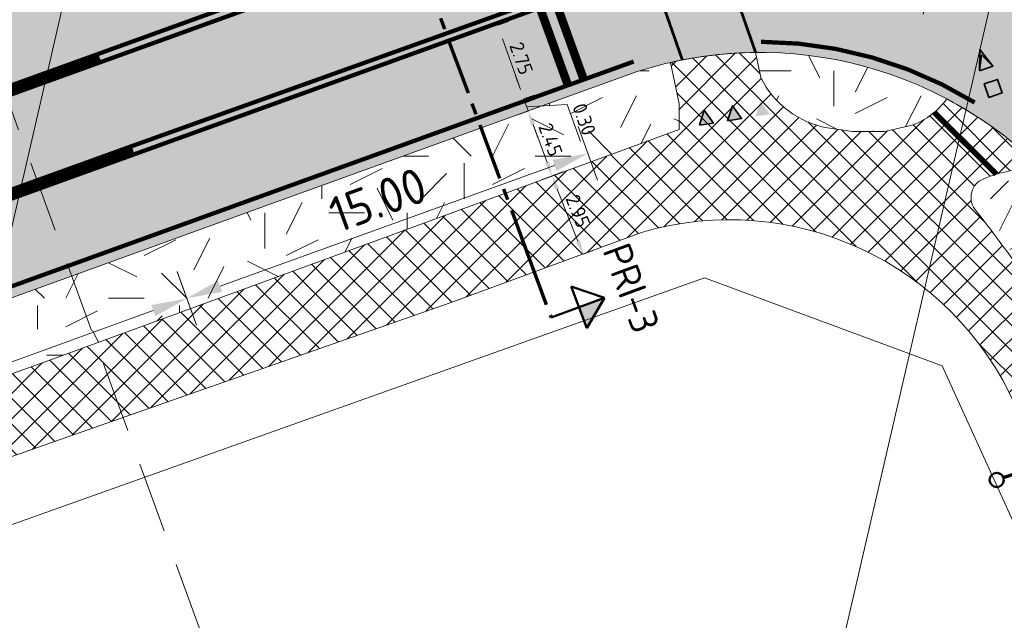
# Model space of a CAD drawing. Header units: metres. Extents: x 39929 to 50394, y 387420 to 399996.
# Tile 9 of 96: x 46617 to 46651, y 390894 to 390915. Entities that reach past the tile are written whole.
import ezdxf
from ezdxf.enums import TextEntityAlignment as Align

# ---------------------------------------------------------------- set-up
doc = ezdxf.new("R2010")
doc.units = ezdxf.units.M
for name, pattern in [('CENTER2', [28.575000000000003, 19.05, -3.175, 3.175, -3.175]), ('DASHED', [0.75, 0.5, -0.25]), ('VW-13_STREEP', [4, 1, -3]), ('VW-33_STREEP', [6, 3, -3]), ('VW-5050_STREEP', [1, 0.5, -0.5]), ('XX-CENTER', [8, 5, -1, 1, -1]), ('ZZ-CENTER-SO', [8, 5, -1, 1, -1])]:
    doc.linetypes.add(name, pattern=pattern)
for name, color, linetype, lineweight in [('B-WE-GR-GRAS-A', 62, 'Continuous', 18), ('B-WE-VH-GESLOTENVERHARDING_ASFALT-G', 10, 'Continuous', 18), ('Detail_Kader_BLAD1', 7, 'DASHED', 18), ('N-WE-VW-MARKERING_DWARS_OVERSTEEK_KANALISATIESTREEP50_010-G', 7, 'VW-5050_STREEP', 13), ('N-WE-VW-MARKERING_DWARS_STOPSTREEP_030-G', 7, 'Continuous', 25), ('N-WE-VW-MARKERING_LANGS_STREEP_13_045-G', 7, 'VW-13_STREEP', 35), ('N-WE-VW-MARKERING_LANGS_STREEP_33_015-G', 7, 'VW-33_STREEP', 35), ('N-WE-VW-MARKERING_LANGS_STREEP_DOORGETROKKEN_015-G', 7, 'Continuous', 35), ('N-WE-VW-MARKERING_SYMBOOL-G', 7, 'Continuous', 35), ('N-WE-VW-MARKERING_SYMBOOL-S', 7, 'Continuous', 25), ('Topo', 7, 'Continuous', 18), ('X-XX-AL-DWARSPROFIEL-G', 7, 'CENTER2', 80), ('X-XX-AL-GRENS_WERK-G', 7, 'ZZ-WERKGRENS-SO', 18), ('X-XX-AL-M', 7, 'Continuous', 18), ('X-XX-AL-T18', 10, 'Continuous', 18), ('X-XX-AL-T25', 7, 'Continuous', 25), ('X-XX-AL-T50', 7, 'Continuous', 50), ('X-XX-AL-TEKENBLAD_KADER_BLAD1-VIEWPORT-G', 1, 'Continuous', 18), ('X-XX-AL-VERWIJZING_DOORSNEDE-G', 7, 'ZZ-CENTER-SO', 18), ('X-XX-AL_500-M', 7, 'Continuous', 18)]:
    doc.layers.add(name, color=color, linetype=linetype, lineweight=lineweight)
doc.layers.add('B-WE-VW-MARKERING_PIJL-T', color=7, linetype='Continuous')
doc.layers.add('B-WE-VW-MARKERING_STS-F_C_30', color=7, linetype='Continuous')
doc.layers.add('N-WE-VH-VERHARDING_ASFALT-A', color=251, linetype='Continuous', lineweight=18, transparency=0.25)
doc.layers.add('N-WE-VH-VERHARDING_ASFALT_FIETSPAD-A', color=151, linetype='Continuous', lineweight=18, transparency=0.25)
doc.styles.add('NLCS-ISO', font='NLCS-ISO.ttf')
doc.styles.add('NLCS-ISO-ANNOTATIVE-T25', font='NLCS-ISO.ttf', dxfattribs={"height": 2.5})
doc.linetypes.add('ZZ-WERKGRENS-SO', pattern='A,2,-3,[137,NLCS.SHX,S=0.05,R=0,X=-0.55,Y=-0.675],-3,2', length=10)
doc.dimstyles.new('NLCS-ANNOTATIVE-T25-PIJL_l2_h1', dxfattribs={"dimtxt": 2.5, "dimasz": 2.5, "dimexe": 2, "dimexo": 2, "dimgap": 0.7, "dimtad": 1, "dimzin": 0, "dimdsep": 46, "dimtxsty": 'NLCS-ISO-ANNOTATIVE-T25', "dimcen": 0, "dimdle": 2, "dimclrd": 256, "dimclre": 256, "dimclrt": 256, "dimadec": 1, "dimazin": 0, "dimtfac": 1, "dimtofl": 0, "dimtmove": 1, "dimatfit": 0, "dimfxl": 2, "dimfxlon": 1, "dimtfillclr": 256, "dimtolj": 1, "dimtzin": 0, "dimlwd": 18, "dimlwe": 18, "dimarcsym": 0})
picture_1 = doc.add_image_def('image1.tif', size_in_pixel=(8000, 10000))
pattern_1 = [(0, (0, 0), (5, 5), [1.25, -3.75]), (0, (2.75, 3), (5, 5), [1.25, -3.75]), (90, (0.5, 1.75), (-5, 5), [1.25, -3.75]), (90, (2.5, 3.5), (-5, 5), [1.25, -3.75]), (45, (1, 3.5), (0, 5.000000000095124), [1.25, -5.82106781]), (135, (2.75, 0), (-5.000000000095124, 0), [1.25, -5.82106781]), (26.56505119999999, (1.25, 1.5), (5.000000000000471, 2.000322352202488e-09), [1.25, -9.930339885]), (26.56505119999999, (3.5, 4), (5.000000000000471, 2.000322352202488e-09), [1.25, -9.930339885]), (63.43494882, (3.5, 0), (2.549931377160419e-10, 5.00000000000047), [1.25, -9.930339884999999]), (63.43494882, (1.25, 2.25), (2.549931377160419e-10, 5.00000000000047), [1.25, -9.930339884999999]), (63.43494882, (3, 1), (2.549931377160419e-10, 5.00000000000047), [1.25, -9.930339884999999]), (116.5650512, (0, 2.75), (-2.000324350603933e-09, 5.00000000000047), [1.25, -9.930339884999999]), (153.43494882, (1, 0.75), (-5.00000000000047, 2.549949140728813e-10), [1.25, -9.930339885])]

# ---------------------------------------------------------------- blocks, each defined once
blk = doc.blocks.new('vobud')
at = {"layer": 'B-WE-VW-MARKERING_PIJL-T'}
blk.add_hatch(color=256, dxfattribs=at).paths.add_polyline_path([(5.44999999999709, -0.375), (7.5, 0), (5.44999999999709, 0.375), (5.44999999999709, 0.07500000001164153), (0, 0.07500000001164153), (0, -0.07500000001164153), (5.44999999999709, -0.07500000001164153)])
blk = doc.blocks.new('vobul')
at = {"layer": 'B-WE-VW-MARKERING_PIJL-T'}
blk.add_hatch(color=256, dxfattribs=at).paths.add_polyline_path([(0, 0.07500000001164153), (4.599999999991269, 0.07500000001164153), (5.199999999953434, 0.6749999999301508), (3.999999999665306, 0.6749999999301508), (5.69999999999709, 0.9750000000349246), (7.499999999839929, 0.6749999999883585), (6.200000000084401, 0.6750000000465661), (5.449999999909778, -0.07500000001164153), (0, -0.07500000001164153)])
blk = doc.blocks.new('dwpbol2')
at = {"layer": 'X-XX-AL-VERWIJZING_DOORSNEDE-G', "linetype": 'Continuous', "lineweight": 50}
blk.add_circle((-0.2533393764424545, 0), 0.2533393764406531, dxfattribs=at)
blk = doc.blocks.new('dwppijl2')
at = {"layer": 'X-XX-AL-DWARSPROFIEL-G', "linetype": 'Continuous'}
blk.add_hatch(color=256, dxfattribs=at).paths.add_polyline_path([(0.5920573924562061, 0.7918486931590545), (-1.060723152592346e-11, 0.7918486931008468), (-1.270225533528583e-10, 1.517450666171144)])
at = {"layer": 'X-XX-AL-VERWIJZING_DOORSNEDE-G', "linetype": 'Continuous', "lineweight": 50, "flags": 128}
for points in [[(-1.270225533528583e-10, 1.517450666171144), (-0.5920573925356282, 0.7918486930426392)], [(0, 0), (-1.270225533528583e-10, 1.517450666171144)], [(-1.270225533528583e-10, 1.517450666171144), (0.5920573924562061, 0.7918486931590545)], [(0.5920573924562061, 0.7918486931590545), (-0.5920573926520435, 0.7918486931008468)]]:
    blk.add_lwpolyline(points, dxfattribs=at)
blk = doc.blocks.new('*U155')
at = {"layer": 'X-XX-AL-VERWIJZING_DOORSNEDE-G', "color": 7, "linetype": 'XX-CENTER', "lineweight": 70, "ltscale": 2, "extrusion": (0.3196311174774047, -0.947542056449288, 0)}
blk.add_lwpolyline([(6.344108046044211e-12, 0), (132.1493305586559, 0), (144.6020713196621, 0)], dxfattribs=at)
at = {"layer": 'X-XX-AL-T25', "color": 7, "linetype": 'Continuous', "lineweight": 25, "rotation": 18.64061790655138}
for name, p, xscale, yscale, zscale in [('dwppijl2', (137.0165440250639, 46.21932164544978), 6.590000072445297, 6.590000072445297, 6.590000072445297), ('dwpbol2', (9.094947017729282e-12, 0), 4.934092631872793, 4.934092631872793, 4.934092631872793)]:
    blk.add_blockref(name, p, dxfattribs=dict(at, xscale=xscale, yscale=yscale, zscale=zscale))
at = {"layer": 'X-XX-AL-T18', "style": 'NLCS-ISO'}
blk.add_attdef('777.07m.', (-0.1382714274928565, 1.113840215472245), '', height=1.8, rotation=18.640614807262, dxfattribs=at)
at = {"layer": 'X-XX-AL-T50', "style": 'NLCS-ISO'}
blk.add_attdef('77', text='', height=5, rotation=18.640614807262, dxfattribs=at).set_placement((132.2220772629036, 60.43245249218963), align=Align.MIDDLE_CENTER)
blk = doc.blocks.new('*U156')
at = {"layer": 'X-XX-AL-VERWIJZING_DOORSNEDE-G', "color": 7, "linetype": 'XX-CENTER', "lineweight": 70, "ltscale": 2, "extrusion": (-0.9379811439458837, -0.3466862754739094, 0)}
blk.add_lwpolyline([(8.793565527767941e-13, 0), (119.6965897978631, 0), (132.1493305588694, 0)], dxfattribs=at)
at = {"layer": 'X-XX-AL-T25', "color": 7, "linetype": 'Continuous', "lineweight": 25, "rotation": 290.2847663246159}
for name, p, xscale, yscale, zscale in [('dwpbol2', (9.094947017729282e-12, 0), 4.934092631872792, 4.934092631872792, 4.934092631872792), ('dwppijl2', (45.81435921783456, -123.9535802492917), 6.590000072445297, 6.590000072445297, 6.590000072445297)]:
    blk.add_blockref(name, p, dxfattribs=dict(at, xscale=xscale, yscale=yscale, zscale=zscale))
at = {"layer": 'X-XX-AL-T18', "style": 'NLCS-ISO'}
blk.add_attdef('777.07m.', (1.109414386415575, 0.1701726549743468), '', height=1.8, rotation=290.2847632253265, dxfattribs=at)
at = {"layer": 'X-XX-AL-T50', "style": 'NLCS-ISO'}
blk.add_attdef('77', text='', height=4.999999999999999, rotation=290.2847632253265, dxfattribs=at).set_placement((59.88407637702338, -118.7532861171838), align=Align.MIDDLE_CENTER)
blk = doc.blocks.new('*D160')
at = {"layer": 'Defpoints', "color": 0, "transparency": 16777216}
for p in [(46622.0334799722, 390906.9902376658), (46622.75471227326, 390904.9950523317), (46598.52245221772, 390898.4913216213)]:
    blk.add_point(p, dxfattribs=at)
at = {"layer": 'X-XX-AL_500-M', "lineweight": 18, "transparency": 16777216}
for p, q in [((46622.41475563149, 390905.9354934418), (46623.09466891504, 390904.0546112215)), ((46600.41923590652, 390896.9210820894), (46621.57916088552, 390904.5701065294)), ((46598.903727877, 390897.4365773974), (46599.58364116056, 390895.5556951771))]:
    blk.add_line(p, q, dxfattribs=at)
at = {"layer": 'X-XX-AL_500-M', "transparency": 16777216}
for points in [[(46621.50833658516, 390904.7660317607), (46621.64998518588, 390904.3741812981), (46622.75471227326, 390904.9950523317)], [(46600.34841160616, 390897.1170073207), (46600.49006020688, 390896.7251568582), (46599.24368451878, 390896.4961362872)]]:
    blk.add_solid(points, dxfattribs=at)
at = {"layer": 'X-XX-AL_500-M', "transparency": 16777216, "insert": (46610.66774067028, 390901.6625243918), "char_height": 1.25, "attachment_point": 5, "rotation": 19.8742324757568, "style": 'NLCS-ISO-ANNOTATIVE-T25'}
blk.add_mtext('\\A1;25.00', dxfattribs=at)
blk = doc.blocks.new('*D161')
at = {"layer": 'Defpoints', "color": 0, "transparency": 16777216}
for p in [(46636.13647682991, 390912.0882787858), (46636.85531316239, 390910.0997215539), (46622.0334799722, 390906.9902376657)]:
    blk.add_point(p, dxfattribs=at)
at = {"layer": 'X-XX-AL_500-M', "lineweight": 18, "transparency": 16777216}
for p, q in [((46636.51535652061, 390911.040162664), (46637.19526980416, 390909.1592804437)), ((46623.92786769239, 390905.4266262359), (46635.67976177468, 390909.6747757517)), ((46622.41235966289, 390905.9421215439), (46623.09227294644, 390904.0612393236))]:
    blk.add_line(p, q, dxfattribs=at)
at = {"layer": 'X-XX-AL_500-M', "transparency": 16777216}
for points in [[(46635.60893747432, 390909.8707009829), (46635.75058607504, 390909.4788505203), (46636.85531316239, 390910.0997215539)], [(46623.85704339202, 390905.6225514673), (46623.99869199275, 390905.2307010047), (46622.75231630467, 390905.0016804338)]]:
    blk.add_solid(points, dxfattribs=at)
at = {"layer": 'X-XX-AL_500-M', "transparency": 16777216, "insert": (46629.47235700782, 390908.4676310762), "char_height": 1.25, "attachment_point": 5, "rotation": 19.874232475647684, "style": 'NLCS-ISO-ANNOTATIVE-T25'}
blk.add_mtext('\\A1;15.00', dxfattribs=at)
blk = doc.blocks.new('*D199')
at = {"layer": 'Defpoints', "color": 0, "transparency": 16777216}
for p in [(46633.68427156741, 390914.6028313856), (46634.6042990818, 390912.0144808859), (46634.60429908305, 390912.0144808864)]:
    blk.add_point(p, dxfattribs=at)
at = {"layer": 'X-XX-AL_500-M', "lineweight": 18, "transparency": 16777216}
for p, q in [((46633.68427156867, 390914.6028313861), (46634.06117007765, 390914.7367997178)), ((46633.85173198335, 390914.1317082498), (46634.43683866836, 390912.4856040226)), ((46634.60429908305, 390912.0144808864), (46634.98119759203, 390912.1484492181))]:
    blk.add_line(p, q, dxfattribs=at)
at = {"layer": 'X-XX-AL_500-M', "transparency": 16777216}
for points in [[(46633.93025250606, 390914.1596183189), (46633.77321146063, 390914.1037981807), (46633.68427156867, 390914.6028313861)], [(46634.51535919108, 390912.5135140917), (46634.35831814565, 390912.4576939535), (46634.60429908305, 390912.0144808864)]]:
    blk.add_solid(points, dxfattribs=at)
at = {"layer": 'X-XX-AL_500-M', "transparency": 16777216, "insert": (46634.51176137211, 390913.4392752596), "char_height": 0.5, "attachment_point": 5, "rotation": 289.56772369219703, "style": 'NLCS-ISO-ANNOTATIVE-T25'}
blk.add_mtext('\\A1;2.75', dxfattribs=at)
blk = doc.blocks.new('*D200')
at = {"layer": 'Defpoints', "color": 0, "transparency": 16777216}
for p in [(46634.65191159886, 390911.8805306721), (46634.75706458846, 390911.5896400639), (46634.75706458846, 390911.5896400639)]:
    blk.add_point(p, dxfattribs=at)
at = {"layer": 'X-XX-AL_500-M', "lineweight": 18, "transparency": 16777216}
for p, q in [((46634.48193327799, 390912.3507512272), (46634.31195495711, 390912.8209717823)), ((46634.65191159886, 390911.8805306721), (46635.02808804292, 390912.0165133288)), ((46634.65191159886, 390911.8805306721), (46634.75706458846, 390911.5896400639)), ((46634.70448809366, 390911.735085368), (46636.12219031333, 390911.8137264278)), ((46634.75706458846, 390911.5896400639), (46635.13324103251, 390911.7256227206)), ((46636.12219031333, 390911.8137264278), (46636.59133047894, 390910.5159176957)), ((46634.92704290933, 390911.1194195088), (46635.09702123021, 390910.6491989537))]:
    blk.add_line(p, q, dxfattribs=at)
at = {"layer": 'X-XX-AL_500-M', "transparency": 16777216}
for points in [[(46634.56030337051, 390912.3790809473), (46634.40356318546, 390912.322421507), (46634.65191159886, 390911.8805306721)], [(46635.00541300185, 390911.1477492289), (46634.84867281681, 390911.0910897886), (46634.75706458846, 390911.5896400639)]]:
    blk.add_solid(points, dxfattribs=at)
at = {"layer": 'X-XX-AL_500-M', "transparency": 16777216, "insert": (46636.7235324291, 390911.2974051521), "char_height": 0.5, "attachment_point": 5, "rotation": 289.87423247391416, "style": 'NLCS-ISO-ANNOTATIVE-T25'}
blk.add_mtext('\\A1;0.30', dxfattribs=at)
blk = doc.blocks.new('*D203')
at = {"layer": 'Defpoints', "color": 0, "transparency": 16777216}
for p in [(46634.75550842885, 390911.5890775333), (46635.59382822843, 390909.304509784), (46635.59382822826, 390909.304509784)]:
    blk.add_point(p, dxfattribs=at)
at = {"layer": 'X-XX-AL_500-M', "lineweight": 18, "transparency": 16777216}
for p, q in [((46634.75550842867, 390911.5890775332), (46634.37999217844, 390911.4512822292)), ((46634.92775255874, 390911.1196822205), (46635.42158409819, 390909.7739050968)), ((46635.59382822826, 390909.304509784), (46635.21831197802, 390909.1667144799))]:
    blk.add_line(p, q, dxfattribs=at)
at = {"layer": 'X-XX-AL_500-M', "transparency": 16777216}
for points in [[(46635.00598511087, 390911.1483895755), (46634.84952000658, 390911.0909748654), (46634.75550842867, 390911.5890775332)], [(46635.49981665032, 390909.8026124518), (46635.34335154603, 390909.7451977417), (46635.59382822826, 390909.304509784)]]:
    blk.add_solid(points, dxfattribs=at)
at = {"layer": 'X-XX-AL_500-M', "transparency": 16777216, "insert": (46635.54079667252, 390910.58114408), "char_height": 0.5, "attachment_point": 5, "rotation": 290.1505603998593, "style": 'NLCS-ISO-ANNOTATIVE-T25'}
blk.add_mtext('\\A1;2.45', dxfattribs=at)
blk = doc.blocks.new('*D204')
at = {"layer": 'Defpoints', "color": 0, "transparency": 16777216}
for p in [(46635.59382822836, 390909.3045097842), (46636.689, 390906.5505), (46636.689, 390906.5505)]:
    blk.add_point(p, dxfattribs=at)
at = {"layer": 'X-XX-AL_500-M', "lineweight": 18, "transparency": 16777216}
for p, q in [((46635.59382822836, 390909.3045097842), (46635.96551749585, 390909.4523173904)), ((46635.77858773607, 390908.8398981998), (46636.50424049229, 390907.0151115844)), ((46636.689, 390906.5505), (46637.06068926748, 390906.6983076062))]:
    blk.add_line(p, q, dxfattribs=at)
at = {"layer": 'X-XX-AL_500-M', "transparency": 16777216}
for points in [[(46635.85602300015, 390908.8706914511), (46635.701152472, 390908.8091049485), (46635.59382822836, 390909.3045097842)], [(46636.58167575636, 390907.0459048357), (46636.42680522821, 390906.9843183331), (46636.689, 390906.5505)]]:
    blk.add_solid(points, dxfattribs=at)
at = {"layer": 'X-XX-AL_500-M', "transparency": 16777216, "insert": (46636.50381114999, 390908.0716173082), "char_height": 0.5, "attachment_point": 5, "rotation": 291.68595678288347, "style": 'NLCS-ISO-ANNOTATIVE-T25'}
blk.add_mtext('\\A1;2.95', dxfattribs=at)
blk = doc.blocks.new('*D211')
at = {"layer": 'Defpoints', "color": 0, "transparency": 16777216}
for p in [(46649.23553426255, 390917.9993373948), (46646.2905355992, 390903.2912789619)]:
    blk.add_point(p, dxfattribs=at)
at = {"layer": 'X-XX-AL-M', "lineweight": 18, "transparency": 16777216}
blk.add_line((46648.6338186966, 390914.9942196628), (46649.13736764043, 390917.5090687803), dxfattribs=at)
at = {"layer": 'X-XX-AL-M', "transparency": 16777216}
blk.add_solid([(46649.05565620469, 390917.525429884), (46649.21907907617, 390917.4927076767), (46649.23553426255, 390917.9993373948)], dxfattribs=at)
at = {"layer": 'X-XX-AL-M', "transparency": 16777216, "insert": (46648.45068742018, 390916.0660349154), "char_height": 0.5, "attachment_point": 5, "rotation": 78.67738146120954, "style": 'NLCS-ISO-ANNOTATIVE-T25'}
blk.add_mtext('\\A1;R15.00', dxfattribs=at)

msp = doc.modelspace()

# ---------------------------------------------------------------- hatches: boundary and pattern name
at = {"layer": 'B-WE-GR-GRAS-A'}
h = msp.add_hatch(dxfattribs=at)
h.set_pattern_fill('AGR-GRAS_02-SO', color=256, scale=0.5, style=0, pattern_type=2)
h.set_pattern_definition(pattern_1)
edge = h.paths.add_edge_path()
edge.add_arc((46642.8910410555, 390899.5757998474), 14.07253798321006, 62.144199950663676, 90.5766750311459, ccw=False)
edge.add_arc((46647.39212415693, 390913.4776148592), 2.536530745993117, 290.23585668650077, 324.8614778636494, ccw=False)
edge.add_line((46648.26947325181, 390911.0976470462), (46647.283, 390910.866))
edge.add_line((46647.283, 390910.866), (46646.15100000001, 390910.871))
edge.add_line((46646.15100000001, 390910.871), (46645.27099999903, 390910.9920000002))
edge.add_arc((46645.8893354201, 390914.2389658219), 3.30531779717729, 206.4606758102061, 259.2179883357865, ccw=False)
edge.add_line((46642.93028141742, 390912.7661708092), (46642.74940506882, 390913.6476250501))
h = msp.add_hatch(dxfattribs=at)
h.set_pattern_fill('AGR-GRAS_02-SO', color=256, scale=0.5, style=0, pattern_type=2)
h.set_pattern_definition(pattern_1)
edge = h.paths.add_edge_path()
edge.add_line((46617.9017450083, 390902.8124179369), (46617.04356434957, 390905.1864511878))
edge.add_line((46617.04356434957, 390905.1864511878), (46632.11925049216, 390910.6361062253))
edge.add_line((46632.11925049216, 390910.6361062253), (46638.48670124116, 390912.9378528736))
edge.add_arc((46642.61085193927, 390900.7038969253), 12.91039492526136, 102.76088063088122, 108.6293154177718, ccw=False)
edge.add_line((46639.75916967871, 390913.2954101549), (46640.0574352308, 390911.8418899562))
edge.add_line((46640.0574352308, 390911.8418899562), (46640.059, 390910.943))
edge.add_line((46640.059, 390910.943), (46617.9017450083, 390902.8124179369))
h = msp.add_hatch(dxfattribs=at)
h.set_pattern_fill('AGR-GRAS_02-SO', color=256, scale=0.5, style=0, pattern_type=2)
h.set_pattern_definition(pattern_1)
h.paths.add_polyline_path([(46657.609, 390894.149), (46661.93599999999, 390883.741), (46662.561, 390877.806), (46663.385, 390877.991), (46663.452, 390879.618), (46663.519, 390881.245), (46663.499, 390883.273), (46662.836, 390888.807), (46662.209, 390891.079), (46660.27, 390896.276), (46657.67999999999, 390902.11), (46656.02999999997, 390904.631), (46653.903, 390907.594), (46652.315, 390909.371), (46651.229, 390908.994), (46650.66600000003, 390908.589), (46652.16649407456, 390905.8303656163), (46652.80450000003, 390904.461)])
at = {"layer": 'N-WE-VH-VERHARDING_ASFALT-A', "transparency": 33554508}
h = msp.add_hatch(color=256, dxfattribs=at)
h.dxf.hatch_style = 1
edge = h.paths.add_edge_path()
edge.add_line((46640.00946906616, 390979.1674107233), (46652.77501010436, 390952.8742997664))
edge.add_arc((46665.36914038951, 390958.9888629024), 13.9999999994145, 205.8969887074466, 234.5023765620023)
edge.add_arc((46670.29382563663, 390971.7654526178), 27.47393143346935, 241.6313207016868, 261.7562161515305)
edge.add_line((46666.35446906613, 390944.5754107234), (46669.86046907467, 390945.7274107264))
edge.add_line((46669.86046907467, 390945.7274107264), (46732.63946906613, 390968.3094107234))
edge.add_line((46732.63946906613, 390968.3094107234), (46763.47925983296, 390976.712603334))
edge.add_line((46763.47925983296, 390976.712603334), (46775.14476814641, 390980.6629153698))
edge.add_line((46775.14476814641, 390980.6629153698), (46780.35391681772, 390982.7094267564))
edge.add_line((46780.35391681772, 390982.7094267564), (46784.6131450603, 390972.7095501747))
edge.add_line((46784.6131450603, 390972.7095501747), (46765.25546906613, 390963.7534107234))
edge.add_line((46765.25546906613, 390963.7534107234), (46746.90346906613, 390956.3954107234))
edge.add_line((46746.90346906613, 390956.3954107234), (46715.44363848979, 390944.2899245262))
edge.add_line((46715.44363848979, 390944.2899245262), (46699.88596906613, 390938.6079107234))
edge.add_line((46699.88596906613, 390938.6079107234), (46675.75346906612, 390929.6364107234))
edge.add_arc((46683.18770045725, 390916.6688422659), 14.94742881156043, 119.8253958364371, 187.8535213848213)
edge.add_line((46668.38046906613, 390914.6264107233), (46672.62946906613, 390899.0344107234))
edge.add_arc((46652.09616324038, 390892.0147268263), 21.70006014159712, 1.3846390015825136, 18.873925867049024, ccw=False)
edge.add_arc((46684.94812169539, 390893.3246390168), 11.1858520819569, 184.0270238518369, 241.351260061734)
edge.add_line((46679.58519287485, 390883.5082098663), (46679.62881555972, 390883.4846419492))
edge.add_arc((46681.68136701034, 390887.5660925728), 4.56850157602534, 243.3022896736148, 281.6317180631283)
edge.add_line((46682.60246906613, 390883.0914107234), (46684.29597308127, 390878.8840029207))
edge.add_line((46684.29597308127, 390878.8840029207), (46679.83758672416, 390876.8336503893))
edge.add_line((46679.83758672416, 390876.8336503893), (46677.06246906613, 390875.5574107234))
edge.add_line((46677.06246906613, 390875.5574107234), (46676.30146906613, 390875.1844107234))
edge.add_line((46676.30146906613, 390875.1844107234), (46675.59546906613, 390874.7514107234))
edge.add_line((46675.59546906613, 390874.7514107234), (46674.13746906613, 390873.6954107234))
edge.add_line((46674.13746906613, 390873.6954107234), (46672.79746906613, 390872.4934107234))
edge.add_line((46672.79746906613, 390872.4934107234), (46671.58946906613, 390871.1594107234))
edge.add_line((46671.58946906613, 390871.1594107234), (46670.52646906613, 390869.7074107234))
edge.add_line((46670.52646906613, 390869.7074107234), (46669.62046906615, 390868.1524107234))
edge.add_line((46669.62046906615, 390868.1524107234), (46659.55946906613, 390871.0414107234))
edge.add_line((46659.55946906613, 390871.0414107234), (46659.93504096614, 390876.4429725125))
edge.add_line((46659.93504096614, 390876.4429725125), (46659.70446906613, 390876.4604107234))
edge.add_line((46659.70446906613, 390876.4604107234), (46662.56346906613, 390877.7984107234))
edge.add_line((46662.56346906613, 390877.7984107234), (46663.38746906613, 390877.9834107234))
edge.add_line((46663.38746906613, 390877.9834107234), (46663.52146906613, 390881.2374107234))
edge.add_arc((46634.85444241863, 390883.4367109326), 28.75126672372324, 355.6129295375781, 383.175009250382)
edge.add_line((46661.28568541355, 390894.7515123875), (46657.82958011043, 390902.0274811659))
edge.add_arc((46633.90212436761, 390891.545919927), 26.12252408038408, 23.65610213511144, 41.73996811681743)
edge.add_arc((46642.89351012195, 390899.5682105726), 14.07253798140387, 41.73996811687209, 107.8216303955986)
edge.add_line((46638.58654327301, 390912.9654625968), (46625.65689584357, 390908.2915713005))
edge.add_line((46625.65689584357, 390908.2915713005), (46614.23201399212, 390904.1616322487))
edge.add_line((46614.23201399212, 390904.1616322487), (46590.93747197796, 390895.7409728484))
edge.add_line((46590.93747197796, 390895.7409728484), (46567.17412262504, 390887.1508459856))
edge.add_line((46567.17412262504, 390887.1508459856), (46562.20546906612, 390885.5639107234))
edge.add_line((46562.20546906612, 390885.5639107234), (46548.51396906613, 390882.0149107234))
edge.add_line((46548.51396906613, 390882.0149107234), (46533.29404193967, 390878.2356543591))
edge.add_line((46533.29404193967, 390878.2356543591), (46525.73468531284, 390875.6607501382))
edge.add_line((46525.73468531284, 390875.6607501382), (46518.5480596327, 390873.0706859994))
edge.add_line((46518.5480596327, 390873.0706859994), (46511.85106108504, 390870.6584813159))
edge.add_line((46511.85106108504, 390870.6584813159), (46508.16348493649, 390880.9295022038))
edge.add_line((46508.16348493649, 390880.9295022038), (46520.29246906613, 390886.3494107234))
edge.add_line((46520.29246906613, 390886.3494107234), (46530.24546906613, 390890.8464107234))
edge.add_line((46530.24546906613, 390890.8464107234), (46534.74846906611, 390892.7974107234))
edge.add_line((46534.74846906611, 390892.7974107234), (46540.28646906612, 390894.9214107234))
edge.add_line((46540.28646906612, 390894.9214107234), (46548.46646906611, 390898.0524107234))
edge.add_line((46548.46646906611, 390898.0524107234), (46555.57196906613, 390900.7604107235))
edge.add_line((46555.57196906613, 390900.7604107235), (46568.72796906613, 390905.7084107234))
edge.add_line((46568.72796906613, 390905.7084107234), (46583.65716010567, 390911.235745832))
edge.add_line((46583.65716010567, 390911.235745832), (46593.58446906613, 390914.8034107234))
edge.add_line((46593.58446906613, 390914.8034107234), (46605.75546906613, 390919.1774107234))
edge.add_line((46605.75546906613, 390919.1774107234), (46623.74746906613, 390925.6084107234))
edge.add_line((46623.74746906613, 390925.6084107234), (46630.39575720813, 390927.9604030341))
edge.add_arc((46625.39298270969, 390942.1015574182), 14.99999999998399, 289.4824616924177, 380.32578257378)
edge.add_line((46639.45897353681, 390947.3119222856), (46636.13146906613, 390956.2949107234))
edge.add_line((46636.13146906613, 390956.2949107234), (46633.99846906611, 390962.0834107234))
edge.add_line((46633.99846906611, 390962.0834107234), (46633.52846906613, 390963.7374107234))
edge.add_line((46633.52846906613, 390963.7374107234), (46632.34396906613, 390969.5104107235))
edge.add_line((46632.34396906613, 390969.5104107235), (46631.15946906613, 390975.2834107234))
edge.add_line((46631.15946906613, 390975.2834107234), (46630.16946906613, 390979.5524107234))
edge.add_line((46630.16946906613, 390979.5524107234), (46629.70846906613, 390981.7884107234))
edge.add_line((46629.70846906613, 390981.7884107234), (46628.64646906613, 390986.0194107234))
edge.add_line((46628.64646906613, 390986.0194107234), (46627.75946906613, 390988.6734107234))
edge.add_line((46627.75946906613, 390988.6734107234), (46626.28546906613, 390992.5694107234))
edge.add_line((46626.28546906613, 390992.5694107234), (46624.91746906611, 390995.5884107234))
edge.add_line((46624.91746906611, 390995.5884107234), (46623.55246906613, 390998.6094107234))
edge.add_line((46623.55246906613, 390998.6094107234), (46622.03695151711, 391001.7043362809))
edge.add_line((46622.03695151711, 391001.7043362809), (46620.51246906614, 391004.6824107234))
edge.add_line((46620.51246906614, 391004.6824107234), (46627.09856501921, 391008.053846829))
edge.add_line((46627.09856501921, 391008.053846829), (46627.42346906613, 391007.4534107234))
edge.add_line((46627.42346906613, 391007.4534107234), (46628.55246906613, 391005.2479107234))
edge.add_line((46628.55246906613, 391005.2479107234), (46629.68146906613, 391003.0424107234))
edge.add_line((46629.68146906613, 391003.0424107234), (46630.18492426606, 391001.7906653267))
edge.add_line((46630.18492426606, 391001.7906653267), (46630.97146298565, 391000.0610896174))
edge.add_line((46630.97146298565, 391000.0610896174), (46631.87946906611, 390998.0644107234))
edge.add_line((46631.87946906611, 390998.0644107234), (46634.00046906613, 390993.0654107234))
edge.add_line((46634.00046906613, 390993.0654107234), (46634.95546906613, 390990.6304107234))
edge.add_line((46634.95546906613, 390990.6304107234), (46637.05960722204, 390985.8591926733))
edge.add_line((46637.05960722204, 390985.8591926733), (46640.00946898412, 390979.1674109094))
edge = h.paths.add_edge_path(flags=16)
edge.add_line((46672.73802029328, 390935.706963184), (46735.94370532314, 390958.4413576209))
edge.add_line((46735.94370532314, 390958.4413576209), (46738.89146906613, 390959.8394107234))
edge.add_line((46738.89146906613, 390959.8394107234), (46761.47846906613, 390970.5584107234))
edge.add_line((46761.47846906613, 390970.5584107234), (46780.67784969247, 390978.1870370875))
edge.add_arc((46781.04710602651, 390977.2577095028), 0.9999999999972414, -66.26990431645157, 111.6697607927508, ccw=False)
edge.add_line((46781.44953471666, 390976.3422581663), (46761.79546906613, 390967.7024107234))
edge.add_line((46761.79546906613, 390967.7024107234), (46743.34846906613, 390960.1904107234))
edge.add_line((46743.34846906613, 390960.1904107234), (46739.37246906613, 390958.5534107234))
edge.add_line((46739.37246906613, 390958.5534107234), (46736.81646906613, 390957.5014107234))
edge.add_line((46736.81646906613, 390957.5014107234), (46713.02146906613, 390948.2014107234))
edge.add_line((46713.02146906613, 390948.2014107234), (46689.09546906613, 390939.3114107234))
edge.add_line((46689.09546906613, 390939.3114107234), (46673.40744003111, 390933.7912498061))
edge.add_line((46673.40744003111, 390933.7912498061), (46672.73802029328, 390935.706963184))
edge = h.paths.add_edge_path(flags=16)
edge.add_line((46660.57362526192, 390915.3085256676), (46659.87314806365, 390917.3850810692))
edge.add_arc((46645.66001695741, 390912.5906150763), 15.00000000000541, 18.64061480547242, 28.8343923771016)
edge.add_arc((46658.3359879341, 390919.5692008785), 0.5299999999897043, 28.83439237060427, 180.5974005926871)
edge.add_arc((46672.80520139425, 390919.7200711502), 14.99999999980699, 180.5974005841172, 198.6406148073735)
edge.add_line((46658.59207028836, 390914.9256051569), (46658.67854111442, 390914.6692635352))
edge.add_line((46658.67854111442, 390914.6692635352), (46660.57362526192, 390915.3085256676))
edge = h.paths.add_edge_path(flags=16)
edge.add_line((46663.77053100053, 390899.574126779), (46659.6374343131, 390911.826637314))
edge.add_line((46659.6374343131, 390911.826637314), (46661.53251846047, 390912.4658994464))
edge.add_line((46661.53251846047, 390912.4658994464), (46665.66561514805, 390900.2133889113))
edge.add_arc((46664.71807307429, 390899.8937578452), 1.000000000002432, -161.35938519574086, 18.6406148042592, ccw=False)
edge = h.paths.add_edge_path(flags=16)
edge.add_line((46538.59046906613, 390884.9494107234), (46551.17846906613, 390890.8074107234))
edge.add_line((46551.17846906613, 390890.8074107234), (46564.48546906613, 390897.0004107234))
edge.add_line((46564.48546906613, 390897.0004107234), (46580.77546906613, 390903.0284107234))
edge.add_line((46580.77546906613, 390903.0284107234), (46587.09293411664, 390905.2969406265))
edge.add_line((46587.09293411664, 390905.2969406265), (46602.76446906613, 390910.9244107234))
edge.add_line((46602.76446906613, 390910.9244107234), (46634.98846906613, 390922.3784107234))
edge.add_line((46634.98846906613, 390922.3784107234), (46636.78246906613, 390923.0894107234))
edge.add_line((46636.78246906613, 390923.0894107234), (46636.07846906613, 390925.1064107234))
edge.add_line((46636.07846906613, 390925.1064107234), (46633.83346906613, 390924.3094107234))
edge.add_line((46633.83346906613, 390924.3094107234), (46602.66446906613, 390913.2454107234))
edge.add_line((46602.66446906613, 390913.2454107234), (46578.46746906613, 390904.3394107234))
edge.add_line((46578.46746906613, 390904.3394107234), (46555.02846906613, 390895.5864107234))
edge.add_line((46555.02846906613, 390895.5864107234), (46550.11546906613, 390893.6484107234))
edge.add_line((46550.11546906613, 390893.6484107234), (46535.89946906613, 390888.0394107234))
edge.add_line((46535.89946906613, 390888.0394107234), (46532.43346906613, 390886.6714107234))
edge.add_line((46532.43346906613, 390886.6714107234), (46511.85258441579, 390877.6785613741))
edge.add_arc((46512.25298137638, 390876.7622195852), 1.000000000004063, 113.6029967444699, 201.8071917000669)
edge.add_line((46511.32454217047, 390876.3907352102), (46511.40084629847, 390876.2000307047))
edge.add_arc((46512.32928550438, 390876.5715150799), 1.000000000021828, 201.8071917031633, 289.7728404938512)
edge.add_line((46512.66757738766, 390875.6304738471), (46538.59046906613, 390884.9494107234))
edge = h.paths.add_edge_path(flags=16)
edge.add_line((46641.79990831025, 390924.9511014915), (46639.16147698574, 390923.9700125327))
edge.add_line((46639.16147698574, 390923.9700125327), (46638.46748398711, 390925.8457485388))
edge.add_line((46638.46748398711, 390925.8457485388), (46641.10914564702, 390926.8280263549))
edge.add_line((46641.10914564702, 390926.8280263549), (46641.10914585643, 390926.828026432))
edge.add_arc((46641.45452708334, 390925.8895639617), 0.9999999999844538, -69.79493099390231, 110.20506900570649, ccw=False)
edge = h.paths.add_edge_path(flags=16)
edge.add_line((46648.33310038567, 390941.5141236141), (46651.1430848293, 390942.5348518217))
edge.add_arc((46636.56371992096, 390939.0075130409), 15.00000000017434, -0.42353887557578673, 13.600813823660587, ccw=False)
edge.add_arc((46650.56333741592, 390938.9040239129), 1.000000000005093, 210.1829918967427, 359.57646112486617, ccw=False)
edge.add_arc((46662.665274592, 390945.9427110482), 15.00000000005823, 197.7577777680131, 210.1829919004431, ccw=False)
edge.add_line((46648.37995849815, 390941.3678073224), (46648.33310038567, 390941.5141236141))
edge = h.paths.add_edge_path(flags=16)
edge.add_arc((46645.92760706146, 390952.2224406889), 0.7399999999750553, 26.376372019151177, 36.90482485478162, ccw=False)
edge = h.paths.add_edge_path(flags=16)
edge.add_line((46671.04419371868, 390932.9756763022), (46669.6924693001, 390932.5034108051))
edge.add_line((46669.6924693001, 390932.5034108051), (46669.69246908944, 390932.5034107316))
edge.add_arc((46669.36259279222, 390933.4474348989), 0.9999999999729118, 109.26126741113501, 289.2612674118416, ccw=False)
edge.add_line((46669.03271649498, 390934.3914590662), (46670.38441746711, 390934.8637924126))
edge.add_line((46670.38441746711, 390934.8637924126), (46671.04417003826, 390932.9757440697))
at = {"layer": 'N-WE-VH-VERHARDING_ASFALT_FIETSPAD-A', "transparency": 33554508}
h = msp.add_hatch(dxfattribs=at)
h.set_pattern_fill('ANSI37', color=256, scale=0.2)
h.set_pattern_definition([(45, (0, 0), (-0.4490128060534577, 0.4490128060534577), []), (135, (0, 0), (-0.4490128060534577, -0.4490128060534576), [])])
edge = h.paths.add_edge_path()
edge.add_line((46642.74940506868, 390913.6476250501), (46642.93028141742, 390912.7661708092))
edge.add_arc((46645.88933542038, 390914.2389658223), 3.305317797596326, 206.4606758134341, 259.2179883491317)
edge.add_line((46645.271, 390910.992), (46646.15100000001, 390910.871))
edge.add_line((46646.15100000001, 390910.871), (46647.283, 390910.866))
edge.add_line((46647.283, 390910.866), (46648.25400000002, 390911.092))
edge.add_arc((46647.39212415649, 390913.4776148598), 2.536530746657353, 289.8637935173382, 324.8614778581)
edge.add_arc((46642.89104105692, 390899.5757998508), 14.07253797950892, 45.09530458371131, 62.14419994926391, ccw=False)
edge.add_arc((46652.49719368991, 390905.1101894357), 4.445058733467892, 85.7674215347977, 113.1771525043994)
edge.add_arc((46651.02139563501, 390908.5502834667), 0.7017742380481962, 112.9523345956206, 215.6235879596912)
edge.add_arc((46611.19660849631, 390877.2113105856), 49.9758125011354, 34.935793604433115, 38.23612655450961, ccw=False)
edge.add_line((46652.16649407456, 390905.8303656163), (46654.72336384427, 390901.0644448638))
edge.add_line((46654.72336384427, 390901.0644448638), (46657.609, 390894.149))
edge.add_line((46657.609, 390894.149), (46660.16699871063, 390888.7955813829))
edge.add_arc((46639.18643618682, 390878.4695680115), 23.38398075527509, -1.6261025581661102, 26.20504933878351, ccw=False)
edge.add_line((46662.561, 390877.8059999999), (46659.95150173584, 390876.5847657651))
edge.add_arc((46644.16991696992, 390878.7549604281), 15.93010240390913, 352.170115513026, 382.7551513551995)
edge.add_line((46658.86011896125, 390884.9166264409), (46657.797, 390887.241))
edge.add_line((46657.797, 390887.241), (46655.25886678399, 390893.505307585))
edge.add_line((46655.25886678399, 390893.505307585), (46652.58277792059, 390899.7074173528))
edge.add_line((46652.58277792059, 390899.7074173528), (46651.89211296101, 390901.2043800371))
edge.add_arc((46641.82815636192, 390896.7640222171), 10.99999999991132, 23.80773997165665, 106.3338509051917)
edge.add_line((46638.73458541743, 390907.3200545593), (46632.01675169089, 390904.8468972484))
edge.add_line((46632.01675169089, 390904.8468972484), (46618.8138793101, 390900.2133653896))
edge.add_line((46618.8138793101, 390900.2133653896), (46608.951, 390896.752))
edge.add_line((46608.951, 390896.752), (46585.4375, 390888.3105))
edge.add_line((46585.4375, 390888.3105), (46570.40073840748, 390882.9677251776))
edge.add_line((46570.40073840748, 390882.9677251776), (46569.60832081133, 390885.2253378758))
edge.add_line((46569.60832081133, 390885.2253378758), (46583.9665, 390890.5005))
edge.add_line((46583.9665, 390890.5005), (46594.069, 390894.26))
edge.add_line((46594.069, 390894.26), (46617.9017450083, 390902.8124179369))
edge.add_line((46617.9017450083, 390902.8124179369), (46627.9565, 390906.502))
edge.add_line((46627.9565, 390906.502), (46640.059, 390910.943))
edge.add_line((46640.059, 390910.943), (46640.0574352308, 390911.8418899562))
edge.add_line((46640.0574352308, 390911.8418899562), (46639.7591696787, 390913.2954101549))
edge.add_arc((46642.89104106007, 390899.5757997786), 14.07253805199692, 90.57667504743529, 102.85896814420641, ccw=False)
at = {"layer": 'N-WE-VW-MARKERING_SYMBOOL-G'}
h = msp.add_hatch(color=0, dxfattribs=at)
h.dxf.hatch_style = 1
h.paths.add_polyline_path([(46650.78154494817, 390912.5415005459), (46650.94136048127, 390912.067729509), (46651.41513151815, 390912.2275450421), (46651.25531598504, 390912.701316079)])
h = msp.add_hatch(color=0, dxfattribs=at)
h.dxf.hatch_style = 1
h.paths.add_polyline_path([(46641.76228374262, 390911.2426333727), (46642.25620256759, 390911.3203777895), (46641.93149873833, 390911.7754244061)])
h = msp.add_hatch(color=0, dxfattribs=at)
h.dxf.hatch_style = 1
h.paths.add_polyline_path([(46642.75012139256, 390911.3981222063), (46643.24404021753, 390911.475866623), (46642.91933638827, 390911.9309132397)])
h = msp.add_hatch(color=0, dxfattribs=at)
h.dxf.hatch_style = 1
h.paths.add_polyline_path([(46640.77444609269, 390911.0871445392), (46641.26836491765, 390911.1648889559), (46640.94366108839, 390911.6199355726)])
at = {"layer": 'N-WE-VW-MARKERING_SYMBOOL-S'}
h = msp.add_hatch(color=256, dxfattribs=at)
h.dxf.hatch_style = 1
h.paths.add_polyline_path([(46650.61369237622, 390913.0060242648), (46651.08732003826, 390913.1662642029), (46650.62617247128, 390913.7492165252)])
at = {"layer": 'X-XX-AL-TEKENBLAD_KADER_BLAD1-VIEWPORT-G'}
h = msp.add_hatch(dxfattribs=at)
h.set_pattern_fill('ANSI31', color=256, scale=10, angle=32)
h.set_pattern_definition([(76.99999999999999, (0, 0), (-30.93624955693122, 7.142195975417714), [])])
h.paths.add_polyline_path([(46522.06202968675, 390772.8303385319), (46842.78375149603, 390889.0559810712), (46773.52836846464, 391080.1644594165), (46452.80664665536, 390963.9388168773)])

# ---------------------------------------------------------------- linework, layer by layer
at = {"layer": 'B-WE-VH-GESLOTENVERHARDING_ASFALT-G', "flags": 128}
for points in [[(46659.557, 390871.049), (46659.93257190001, 390876.450561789), (46659.702, 390876.468), (46662.561, 390877.806), (46663.385, 390877.991), (46663.519, 390881.245, 0.1208454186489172), (46661.28321634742, 390894.7591016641), (46657.8271110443, 390902.0350704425, 0.07906991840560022), (46653.39160234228, 390908.9446064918, 0.2966011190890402), (46638.58407420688, 390912.9730518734), (46625.65442677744, 390908.2991605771), (46614.22954492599, 390904.1692215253), (46590.93500291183, 390895.748562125), (46567.17165355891, 390887.1584352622)], [(46594.069, 390894.26), (46617.9017450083, 390902.8124179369), (46627.9565, 390906.502), (46640.059, 390910.943), (46640.0574352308, 390911.8418899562), (46639.7591696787, 390913.2954101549), (46639.7591696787, 390913.2954101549, -0.05364297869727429), (46642.74940506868, 390913.6476250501), (46642.93028141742, 390912.7661708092, 0.2343513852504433), (46645.271, 390910.992), (46646.15100000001, 390910.871), (46647.283, 390910.866), (46648.25400000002, 390911.092, 0.1539043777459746), (46649.46640498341, 390912.0177014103), (46649.46640498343, 390912.0177014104, -0.07452736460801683), (46652.82526240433, 390909.5431250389, 0.1201710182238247), (46650.74772809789, 390909.1964979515, 0.4805758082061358), (46650.45095069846, 390908.1415296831, -0.01440141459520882), (46652.16649407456, 390905.8303656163)], [(46651.89211296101, 390901.2043800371, 0.3765034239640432), (46638.73458541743, 390907.3200545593), (46632.01675169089, 390904.8468972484), (46618.8138793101, 390900.2133653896), (46608.951, 390896.752)]]:
    msp.add_lwpolyline(points, format="xyb", dxfattribs=at)
at = {"layer": 'B-WE-VW-MARKERING_STS-F_C_30', "transparency": 33554687, "const_width": 0.2, "flags": 128}
msp.add_lwpolyline([(46651.21361950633, 390909.365889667), (46649.02870350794, 390911.5396787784)], dxfattribs=at)
at = {"layer": 'Detail_Kader_BLAD1', "ltscale": 5}
msp.add_lwpolyline([(46603.3041490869, 390948.2941807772), (46680.86061880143, 390976.3997000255), (46705.90117882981, 390907.3009077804), (46628.34470911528, 390879.1953885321)], close=True, dxfattribs=at)
at = {"layer": 'N-WE-VW-MARKERING_DWARS_OVERSTEEK_KANALISATIESTREEP50_010-G', "const_width": 0.1, "flags": 128}
for points in [[(46639.14183359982, 390923.971600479), (46642.7494050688, 390913.6476250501)], [(46636.78047816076, 390923.0967948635), (46640.17459658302, 390913.3836691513)]]:
    msp.add_lwpolyline(points, dxfattribs=at)
at = {"layer": 'N-WE-VW-MARKERING_DWARS_STOPSTREEP_030-G', "const_width": 0.3, "flags": 128}
for points in [[(46636.70804465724, 390912.6936418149), (46633.4615085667, 390921.6747165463)], [(46636.15366311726, 390912.4932404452), (46632.90712672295, 390921.4743160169)]]:
    msp.add_lwpolyline(points, dxfattribs=at)
at = {"layer": 'N-WE-VW-MARKERING_LANGS_STREEP_13_045-G', "const_width": 0.45, "flags": 128}
for points in [[(46543.54340028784, 390885.9275430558), (46619.69627805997, 390913.4557702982)], [(46535.914, 390879.507), (46620.86912847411, 390910.2112484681)]]:
    msp.add_lwpolyline(points, dxfattribs=at)
at = {"layer": 'N-WE-VW-MARKERING_LANGS_STREEP_33_015-G', "const_width": 0.15, "flags": 128}
msp.add_lwpolyline([(46642.93593023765, 390914.023268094, -0.1376998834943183), (46650.44830353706, 390911.8891721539, -0.1376998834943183)], format="xyb", dxfattribs=at)
msp.add_lwpolyline([(46533.18678220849, 390878.5508861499), (46548.41811547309, 390882.3856870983), (46562.09882588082, 390885.9318903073), (46567.05082220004, 390887.5135054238), (46638.46286665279, 390913.3279860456)], dxfattribs=at)
at = {"layer": 'N-WE-VW-MARKERING_LANGS_STREEP_DOORGETROKKEN_015-G', "const_width": 0.15, "flags": 128}
for points in [[(46619.64528456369, 390913.5968364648), (46633.89295144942, 390918.747173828)], [(46619.74727155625, 390913.3147041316), (46633.99493844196, 390918.4650414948)], [(46620.81813497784, 390910.3523146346), (46635.08021457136, 390915.4627813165)], [(46620.92012197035, 390910.0701823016), (46635.16778885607, 390915.2205196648)]]:
    msp.add_lwpolyline(points, dxfattribs=at)
at = {"layer": 'N-WE-VW-MARKERING_SYMBOOL-G', "flags": 128}
for points in [[(46650.61369237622, 390913.0060242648), (46651.08732003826, 390913.1662642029), (46650.62617247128, 390913.7492165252)], [(46650.61428290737, 390913.0066533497), (46651.08792528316, 390913.1668497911), (46650.69090765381, 390913.5603939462)], [(46641.76228374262, 390911.2426333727), (46642.25620256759, 390911.3203777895), (46641.93149873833, 390911.7754244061)], [(46640.77444609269, 390911.0871445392), (46641.26836491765, 390911.1648889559), (46640.94366108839, 390911.6199355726)]]:
    msp.add_lwpolyline(points, close=True, dxfattribs=at)
msp.add_lwpolyline([(46650.78154494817, 390912.5415005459), (46650.94136048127, 390912.067729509), (46651.41513151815, 390912.2275450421), (46651.25531598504, 390912.701316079), (46650.78154494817, 390912.5415005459)], dxfattribs=at)
at = {"layer": 'X-XX-AL-GRENS_WERK-G', "ltscale": 0.5, "flags": 128}
msp.add_lwpolyline([(46618.29049290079, 391005.6409344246), (46627.10958120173, 391010.2191701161), (46633.80869200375, 390996.6964134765), (46650.85327238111, 390968.5911135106), (46658.02202115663, 390956.2877379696), (46668.53708514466, 390953.1084055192), (46712.64820158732, 390968.7079119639), (46749.46877814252, 390981.9842674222), (46777.53721626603, 390992.3276985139), (46787.29689552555, 390972.2314481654), (46761.98442709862, 390960.1923790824), (46702.65455546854, 390937.1596978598), (46692.73308770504, 390933.5140620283), (46695.95544466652, 390924.7391097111), (46680.34564711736, 390917.9444023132), (46677.33528054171, 390913.4509440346), (46682.63495602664, 390894.1531282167), (46683.10135381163, 390888.0488093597), (46687.0876167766, 390877.315845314), (46678.14134055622, 390873.8821668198), (46670.50730912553, 390865.6526835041), (46657.23627544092, 390868.7896203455), (46658.1690604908, 390878.0732716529), (46657.44827634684, 390884.771066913), (46649.30336817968, 390902.6237874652), (46640.95067766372, 390905.7183356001), (46569.90835562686, 390880.4085918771), (46568.00037903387, 390886.640083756), (46562.76665400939, 390884.8550091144), (46531.5606508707, 390876.0376611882), (46509.70835661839, 390868.3609566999), (46505.3412137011, 390881.6293741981), (46541.16875663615, 390897.1869060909), (46629.25478588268, 390929.4633624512), (46625.90409431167, 390938.3306090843), (46629.72721168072, 390939.825326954), (46631.93198112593, 390950.0415781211), (46628.28569599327, 390967.5619466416), (46626.92890913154, 390976.2521215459), (46623.66466116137, 390997.1182090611), (46618.29049290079, 391005.6409344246)], dxfattribs=at)

# ---------------------------------------------------------------- block references
at = {"layer": 'B-WE-VW-MARKERING_PIJL-T', "transparency": 33554687, "rotation": 19.91281304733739}
msp.add_blockref('vobud', (46620.29762418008, 390911.7819375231), dxfattribs=at)
at = {"layer": 'B-WE-VW-MARKERING_PIJL-T', "transparency": 33554687, "xscale": -1, "rotation": 198.797866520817}
msp.add_blockref('vobul', (46621.42659862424, 390908.6632356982), dxfattribs=at)
at = {"layer": 'X-XX-AL-T18'}
ref = msp.add_blockref('*U156', (46626.4005351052, 390929.1148461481), dxfattribs=dict(at, xscale=0.2, yscale=0.2, zscale=0.2))
ref.add_attrib('77', 'PRI-3', dxfattribs={"layer": 'X-XX-AL-T50', "height": 0.9999999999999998, "rotation": 290.2847632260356, "style": 'NLCS-ISO'}).set_placement((46638.37735038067, 390905.3641889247), align=Align.MIDDLE_CENTER)
ref = msp.add_blockref('*U155', (46651.46265021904, 390898.6971137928), dxfattribs=dict(at, xscale=0.2, yscale=0.2, zscale=0.2))
ref.add_attrib('77', 'PRI-2', dxfattribs={"layer": 'X-XX-AL-T50', "height": 1, "rotation": 18.64061480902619, "style": 'NLCS-ISO'}).set_placement((46677.90706567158, 390910.7836042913), align=Align.MIDDLE_CENTER)

# ---------------------------------------------------------------- dimensions: what is measured, and where the dimension line sits
at = {"layer": 'X-XX-AL-M'}
dim = msp.add_radius_dim(center=(46646.2905355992, 390903.2912789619), mpoint=(46649.23553426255, 390917.9993373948), dimstyle='NLCS-ANNOTATIVE-T25-PIJL_l2_h1', dxfattribs=at)
dim.commit()
dim.dimension.update_dxf_attribs({"geometry": '*D211', "text_midpoint": (46648.83309693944, 390915.9894649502), "dimtype": 164})
at = {"layer": 'X-XX-AL_500-M'}
for p1, p2, distance, override, picture, middle in [((46633.68427156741, 390914.6028313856), (46634.6042990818, 390912.0144808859), 1.34778683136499e-09, {"dimrnd": 0.05}, '*D199', (46634.51176137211, 390913.4392752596)), ((46634.65191159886, 390911.880530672), (46634.75706458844, 390911.5896400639), 2.0527823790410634e-11, {"dimrnd": 0.05}, '*D200', (46636.53655627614, 390911.8146477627)), ((46622.03347997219, 390906.9902376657), (46636.13647682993, 390912.0882787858), -2.1144941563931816, {"dimrnd": 0.5}, '*D161', (46629.47235700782, 390908.4676310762)), ((46634.75550842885, 390911.5890775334), (46635.59382822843, 390909.3045097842), -2.441418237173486e-10, {"dimrnd": 0.05}, '*D203', (46635.54079667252, 390910.58114408)), ((46635.59382822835, 390909.3045097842), (46636.689, 390906.5505), 0, {"dimrnd": 0.05}, '*D204', (46636.50381114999, 390908.0716173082)), ((46598.52245221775, 390898.4913216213), (46622.0334799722, 390906.9902376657), -2.121542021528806, {"dimrnd": 0.5}, '*D160', (46610.66774067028, 390901.6625243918))]:
    dim = msp.add_aligned_dim(p1=p1, p2=p2, distance=distance, dimstyle='NLCS-ANNOTATIVE-T25-PIJL_l2_h1', override=override, dxfattribs=at)
    dim.commit()
    dim.dimension.update_dxf_attribs({"geometry": picture, "text_midpoint": middle})

# ---------------------------------------------------------------- pictures from other files: only their frames are drawn
at = {"layer": 'Topo'}
image = msp.add_image(picture_1, insert=(40047.86251047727, 387419.719072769), size_in_units=(9985.02425296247, 12481.280316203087), rotation=0.547019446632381, dxfattribs=dict(at, brightness=90, contrast=40))
image.dxf.flags = 7

doc.saveas('drawing.dxf')
